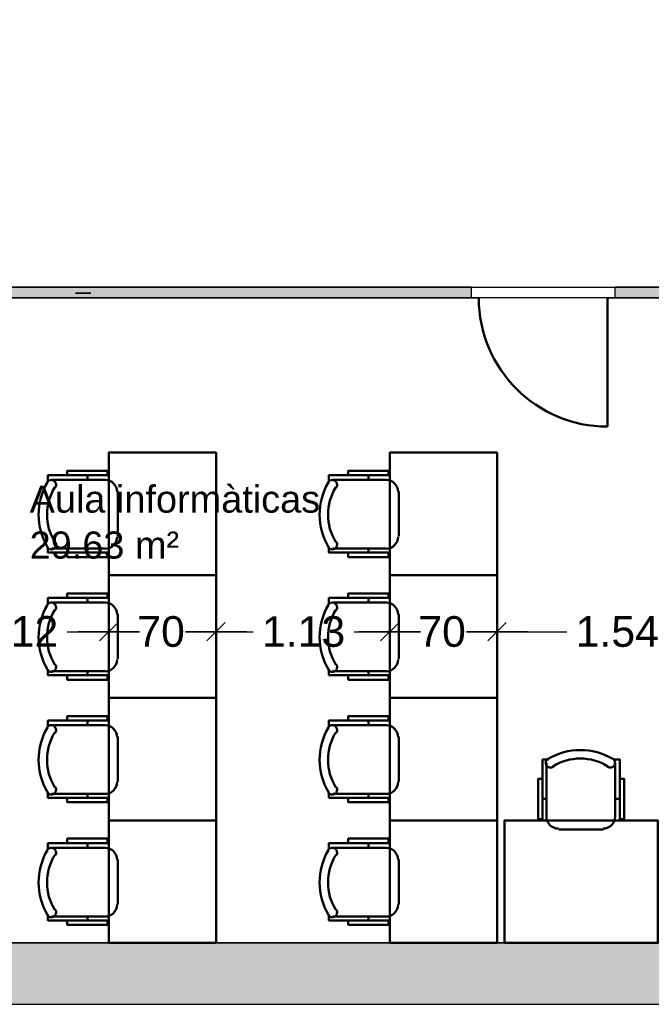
# Model space of a CAD drawing. Header units: metres. Extents: x -1 to 444, y -6 to 31.
# Tile 16 of 76: x 411.75 to 415.88, y 12.84 to 19.26. Entities that reach past the tile are written whole.
import ezdxf

# ---------------------------------------------------------------- set-up
doc = ezdxf.new("R2010")
doc.units = ezdxf.units.M
doc.header["$PDMODE"] = 65
doc.linetypes.add('CONTINUA', pattern=[0])
doc.linetypes.add('PUNKT', pattern=[6.35, 0, -6.35])
for name, color, linetype, lineweight in [('3D PA MURS', 7, 'CONTINUA', 25), ('PA COTES', 7, 'CONTINUA', 25), ('PA LOCALS', 7, 'CONTINUA', 25), ('PA MOBLES', 7, 'CONTINUA', 25), ('PA NOTACIÓ', 7, 'CONTINUA', 25)]:
    doc.layers.add(name, color=color, linetype=linetype, lineweight=lineweight)
doc.styles.add('ARIAL', font='arial.ttf')
doc.dimstyles.new('DIMSTYLE_12', dxfattribs={"dimtxt": 0.2, "dimasz": 0.2, "dimexe": 0, "dimexo": 1e-06, "dimgap": 0.1, "dimtad": 0, "dimdec": 0, "dimlfac": 100, "dimrnd": 0.5, "dimzin": 4, "dimdsep": 46, "dimtxsty": 'ARIAL', "dimblk1": 'ALL_ML_STRICH', "dimblk2": 'ALL_ML_STRICH', "dimsah": 1, "dimcen": 0, "dimse1": 1, "dimse2": 1, "dimclrd": 2, "dimclre": 2, "dimclrt": 2, "dimadec": 0, "dimazin": 0, "dimtfac": 1, "dimtdec": 0, "dimtix": 1, "dimtmove": 2, "dimatfit": 3, "dimfxl": 0, "dimtzin": 0, "dimlwd": 0, "dimlwe": 35, "dimarcsym": 0})
doc.dimstyles.new('DIMSTYLE_5', dxfattribs={"dimtxt": 0.2, "dimasz": 0.2, "dimexe": 0, "dimexo": 1e-06, "dimgap": 0.1, "dimtad": 0, "dimrnd": 0.005, "dimzin": 4, "dimdsep": 46, "dimtxsty": 'ARIAL', "dimblk1": 'ALL_ML_STRICH', "dimblk2": 'ALL_ML_STRICH', "dimsah": 1, "dimcen": 0, "dimse1": 1, "dimse2": 1, "dimclrd": 2, "dimclre": 2, "dimclrt": 2, "dimadec": 0, "dimazin": 0, "dimtfac": 1, "dimtdec": 0, "dimtix": 1, "dimtmove": 2, "dimatfit": 3, "dimfxl": 0, "dimtzin": 0, "dimlwd": 0, "dimlwe": 35, "dimarcsym": 0})

# ---------------------------------------------------------------- blocks, each defined once
blk = doc.blocks.new('OBJETO_COMPLEJO_2')
at = {"layer": 'PA MOBLES', "color": 202, "linetype": 'CONTINUA', "lineweight": 50, "transparency": 33554687}
for p, q in [((415.194, 14.0618), (415.194, 14.4132)), ((415.6427, 14.4132), (415.6427, 14.0618)), ((415.1686, 14.1804), (415.194, 14.1804)), ((415.6723, 14.1804), (415.6427, 14.1804)), ((415.5665, 13.9814), (415.2744, 13.9814))]:
    blk.add_line(p, q, dxfattribs=at)
for points in [[(415.1686, 14.3116), (415.1389, 14.3116), (415.1389, 14.0491), (415.1686, 14.0491), (415.1686, 14.4386), (415.2067, 14.4386)], [(415.2031, 14.443), (415.1982, 14.4389), (415.1943, 14.4341), (415.1915, 14.4287), (415.1897, 14.4229), (415.1891, 14.4169), (415.1896, 14.4108), (415.1913, 14.4049), (415.1943, 14.3992), (415.1983, 14.3943), (415.2031, 14.3903), (415.2084, 14.3874), (415.2142, 14.3856), (415.2202, 14.3849), (415.2263, 14.3853), (415.2323, 14.387), (415.238, 14.3899)], [(415.5932, 14.3899), (415.5988, 14.387), (415.6048, 14.3853), (415.6109, 14.3849), (415.6169, 14.3856), (415.6227, 14.3874), (415.6281, 14.3903), (415.6328, 14.3943), (415.6368, 14.3992), (415.6398, 14.4049), (415.6415, 14.4108), (415.642, 14.4169), (415.6414, 14.4229), (415.6396, 14.4287), (415.6368, 14.4341), (415.6329, 14.4389), (415.628, 14.443)], [(415.6723, 14.3116), (415.7019, 14.3116), (415.7019, 14.0491), (415.6723, 14.0491), (415.6723, 14.4386), (415.63, 14.4386)], [(415.1933, 14.0653), (415.1949, 14.0495), (415.1995, 14.0348), (415.2067, 14.0215), (415.2162, 14.0099), (415.2278, 14.0003), (415.2411, 13.9931), (415.2558, 13.9885), (415.2716, 13.9869)], [(415.5637, 13.9869), (415.5795, 13.9885), (415.5942, 13.9931), (415.6075, 14.0003), (415.6191, 14.0099), (415.6287, 14.0215), (415.6359, 14.0348), (415.6404, 14.0495), (415.642, 14.0653)]]:
    blk.add_lwpolyline(points, dxfattribs=at)
blk.add_lwpolyline([(415.921, 13.2406), (414.921, 13.2406), (414.921, 14.0407), (415.921, 14.0407), (415.921, 13.2406)], close=True, dxfattribs=at)
for centre, radius, start, end in [((415.4156, 14.0825), 0.4167, 59.57383, 120.44578), ((415.4156, 14.1036), 0.3405, 58.2581, 121.76492)]:
    blk.add_arc(centre, radius, start, end, dxfattribs=at)
blk = doc.blocks.new('OBJETO_COMPLEJO_3')
at = {"layer": 'PA MOBLES', "color": 202, "linetype": 'CONTINUA', "lineweight": 50, "transparency": 33554687}
for p, q in [((413.7984, 16.2623), (414.1498, 16.2623)), ((414.0313, 16.2919), (414.0313, 16.2623)), ((414.2302, 16.1861), (414.2302, 15.894)), ((414.1498, 15.8135), (413.7984, 15.8135)), ((414.0313, 15.7881), (414.0313, 15.8135))]:
    blk.add_line(p, q, dxfattribs=at)
blk.add_lwpolyline([(414.871, 16.4406), (414.871, 15.6406), (414.171, 15.6406), (414.171, 16.4406), (414.871, 16.4406)], close=True, dxfattribs=at)
for points in [[(413.9, 16.2919), (413.9, 16.3215), (414.1625, 16.3215), (414.1625, 16.2919), (413.773, 16.2919), (413.773, 16.2496)], [(413.8217, 16.2127), (413.8246, 16.2184), (413.8263, 16.2244), (413.8268, 16.2305), (413.8261, 16.2365), (413.8242, 16.2423), (413.8213, 16.2476), (413.8174, 16.2524), (413.8124, 16.2564), (413.8068, 16.2594), (413.8008, 16.2611), (413.7947, 16.2616), (413.7887, 16.261), (413.7829, 16.2592), (413.7775, 16.2564), (413.7727, 16.2525), (413.7686, 16.2476)], [(414.2247, 16.1833), (414.2231, 16.1991), (414.2185, 16.2138), (414.2113, 16.2271), (414.2018, 16.2387), (414.1902, 16.2483), (414.1769, 16.2555), (414.1622, 16.26), (414.1464, 16.2616)], [(414.1464, 15.8129), (414.1622, 15.8145), (414.1769, 15.8191), (414.1902, 15.8263), (414.2018, 15.8358), (414.2113, 15.8474), (414.2185, 15.8607), (414.2231, 15.8754), (414.2247, 15.8912)], [(413.7686, 15.8227), (413.7727, 15.8178), (413.7775, 15.8139), (413.7829, 15.8111), (413.7887, 15.8093), (413.7947, 15.8087), (413.8008, 15.8092), (413.8068, 15.8109), (413.8124, 15.8139), (413.8174, 15.8179), (413.8213, 15.8227), (413.8242, 15.828), (413.8261, 15.8338), (413.8268, 15.8398), (413.8263, 15.8459), (413.8246, 15.8519), (413.8217, 15.8576)], [(413.9, 15.7881), (413.9, 15.7585), (414.1625, 15.7585), (414.1625, 15.7881), (413.773, 15.7881), (413.773, 15.8262)]]:
    blk.add_lwpolyline(points, dxfattribs=at)
for centre, radius, start, end in [((414.1292, 16.0352), 0.4167, 149.57383, 210.44578), ((414.108, 16.0352), 0.3405, 148.2581, 211.76492)]:
    blk.add_arc(centre, radius, start, end, dxfattribs=at)
blk = doc.blocks.new('OBJETO_COMPLEJO_4')
at = {"layer": 'PA MOBLES', "color": 202, "linetype": 'CONTINUA', "lineweight": 50, "transparency": 33554687}
for p, q in [((414.0313, 15.4919), (414.0313, 15.4623)), ((413.7984, 15.4623), (414.1498, 15.4623)), ((414.2302, 15.3861), (414.2302, 15.094)), ((414.1498, 15.0135), (413.7984, 15.0135)), ((414.0313, 14.9881), (414.0313, 15.0135))]:
    blk.add_line(p, q, dxfattribs=at)
blk.add_lwpolyline([(414.871, 15.6406), (414.871, 14.8406), (414.171, 14.8406), (414.171, 15.6406), (414.871, 15.6406)], close=True, dxfattribs=at)
for points in [[(413.9, 15.4919), (413.9, 15.5215), (414.1625, 15.5215), (414.1625, 15.4919), (413.773, 15.4919), (413.773, 15.4496)], [(413.8217, 15.4127), (413.8246, 15.4184), (413.8263, 15.4244), (413.8268, 15.4305), (413.8261, 15.4365), (413.8242, 15.4423), (413.8213, 15.4476), (413.8174, 15.4524), (413.8124, 15.4564), (413.8068, 15.4594), (413.8008, 15.4611), (413.7947, 15.4616), (413.7887, 15.461), (413.7829, 15.4592), (413.7775, 15.4564), (413.7727, 15.4525), (413.7686, 15.4476)], [(414.2247, 15.3833), (414.2231, 15.3991), (414.2185, 15.4138), (414.2113, 15.4271), (414.2018, 15.4387), (414.1902, 15.4483), (414.1769, 15.4555), (414.1622, 15.46), (414.1464, 15.4616)], [(413.7686, 15.0227), (413.7727, 15.0178), (413.7775, 15.0139), (413.7829, 15.0111), (413.7887, 15.0093), (413.7947, 15.0087), (413.8008, 15.0092), (413.8068, 15.0109), (413.8124, 15.0139), (413.8174, 15.0179), (413.8213, 15.0227), (413.8242, 15.028), (413.8261, 15.0338), (413.8268, 15.0398), (413.8263, 15.0459), (413.8246, 15.0519), (413.8217, 15.0576)], [(414.1464, 15.0129), (414.1622, 15.0145), (414.1769, 15.0191), (414.1902, 15.0263), (414.2018, 15.0358), (414.2113, 15.0474), (414.2185, 15.0607), (414.2231, 15.0754), (414.2247, 15.0912)], [(413.9, 14.9881), (413.9, 14.9585), (414.1625, 14.9585), (414.1625, 14.9881), (413.773, 14.9881), (413.773, 15.0262)]]:
    blk.add_lwpolyline(points, dxfattribs=at)
for centre, radius, start, end in [((414.1292, 15.2352), 0.4167, 149.57383, 210.44578), ((414.108, 15.2352), 0.3405, 148.2581, 211.76492)]:
    blk.add_arc(centre, radius, start, end, dxfattribs=at)
blk = doc.blocks.new('OBJETO_COMPLEJO_5')
at = {"layer": 'PA MOBLES', "color": 202, "linetype": 'CONTINUA', "lineweight": 50, "transparency": 33554687}
for p, q in [((413.7984, 14.6623), (414.1498, 14.6623)), ((414.0313, 14.6919), (414.0313, 14.6623)), ((414.2302, 14.5861), (414.2302, 14.294)), ((414.1498, 14.2135), (413.7984, 14.2135)), ((414.0313, 14.1881), (414.0313, 14.2135))]:
    blk.add_line(p, q, dxfattribs=at)
blk.add_lwpolyline([(414.871, 14.8406), (414.871, 14.0406), (414.171, 14.0406), (414.171, 14.8406), (414.871, 14.8406)], close=True, dxfattribs=at)
for points in [[(413.9, 14.6919), (413.9, 14.7215), (414.1625, 14.7215), (414.1625, 14.6919), (413.773, 14.6919), (413.773, 14.6496)], [(413.8217, 14.6127), (413.8246, 14.6184), (413.8263, 14.6244), (413.8268, 14.6305), (413.8261, 14.6365), (413.8242, 14.6423), (413.8213, 14.6476), (413.8174, 14.6524), (413.8124, 14.6564), (413.8068, 14.6594), (413.8008, 14.6611), (413.7947, 14.6616), (413.7887, 14.661), (413.7829, 14.6592), (413.7775, 14.6564), (413.7727, 14.6525), (413.7686, 14.6476)], [(414.2247, 14.5833), (414.2231, 14.5991), (414.2185, 14.6138), (414.2113, 14.6271), (414.2018, 14.6387), (414.1902, 14.6483), (414.1769, 14.6555), (414.1622, 14.66), (414.1464, 14.6616)], [(414.1464, 14.2129), (414.1622, 14.2145), (414.1769, 14.2191), (414.1902, 14.2263), (414.2018, 14.2358), (414.2113, 14.2474), (414.2185, 14.2607), (414.2231, 14.2754), (414.2247, 14.2912)], [(413.7686, 14.2227), (413.7727, 14.2178), (413.7775, 14.2139), (413.7829, 14.2111), (413.7887, 14.2093), (413.7947, 14.2087), (413.8008, 14.2092), (413.8068, 14.2109), (413.8124, 14.2139), (413.8174, 14.2179), (413.8213, 14.2227), (413.8242, 14.228), (413.8261, 14.2338), (413.8268, 14.2398), (413.8263, 14.2459), (413.8246, 14.2519), (413.8217, 14.2576)], [(413.9, 14.1881), (413.9, 14.1585), (414.1625, 14.1585), (414.1625, 14.1881), (413.773, 14.1881), (413.773, 14.2262)]]:
    blk.add_lwpolyline(points, dxfattribs=at)
for centre, radius, start, end in [((414.1292, 14.4352), 0.4167, 149.57383, 210.44578), ((414.108, 14.4352), 0.3405, 148.2581, 211.76492)]:
    blk.add_arc(centre, radius, start, end, dxfattribs=at)
blk = doc.blocks.new('OBJETO_COMPLEJO_6')
at = {"layer": 'PA MOBLES', "color": 202, "linetype": 'CONTINUA', "lineweight": 50, "transparency": 33554687}
for p, q in [((414.0313, 13.8919), (414.0313, 13.8623)), ((413.7984, 13.8623), (414.1498, 13.8623)), ((414.2302, 13.7861), (414.2302, 13.494)), ((414.1498, 13.4135), (413.7984, 13.4135)), ((414.0313, 13.3881), (414.0313, 13.4135))]:
    blk.add_line(p, q, dxfattribs=at)
blk.add_lwpolyline([(414.871, 14.0406), (414.871, 13.2406), (414.171, 13.2406), (414.171, 14.0406), (414.871, 14.0406)], close=True, dxfattribs=at)
for points in [[(413.9, 13.8919), (413.9, 13.9215), (414.1625, 13.9215), (414.1625, 13.8919), (413.773, 13.8919), (413.773, 13.8496)], [(413.8217, 13.8127), (413.8246, 13.8184), (413.8263, 13.8244), (413.8268, 13.8305), (413.8261, 13.8365), (413.8242, 13.8423), (413.8213, 13.8476), (413.8174, 13.8524), (413.8124, 13.8564), (413.8068, 13.8594), (413.8008, 13.8611), (413.7947, 13.8616), (413.7887, 13.861), (413.7829, 13.8592), (413.7775, 13.8564), (413.7727, 13.8525), (413.7686, 13.8476)], [(414.2247, 13.7833), (414.2231, 13.7991), (414.2185, 13.8138), (414.2113, 13.8271), (414.2018, 13.8387), (414.1902, 13.8483), (414.1769, 13.8555), (414.1622, 13.86), (414.1464, 13.8616)], [(414.1464, 13.4129), (414.1622, 13.4145), (414.1769, 13.4191), (414.1902, 13.4263), (414.2018, 13.4358), (414.2113, 13.4474), (414.2185, 13.4607), (414.2231, 13.4754), (414.2247, 13.4912)], [(413.7686, 13.4227), (413.7727, 13.4178), (413.7775, 13.4139), (413.7829, 13.4111), (413.7887, 13.4093), (413.7947, 13.4087), (413.8008, 13.4092), (413.8068, 13.4109), (413.8124, 13.4139), (413.8174, 13.4179), (413.8213, 13.4227), (413.8242, 13.428), (413.8261, 13.4338), (413.8268, 13.4398), (413.8263, 13.4459), (413.8246, 13.4519), (413.8217, 13.4576)], [(413.9, 13.3881), (413.9, 13.3585), (414.1625, 13.3585), (414.1625, 13.3881), (413.773, 13.3881), (413.773, 13.4262)]]:
    blk.add_lwpolyline(points, dxfattribs=at)
for centre, radius, start, end in [((414.1292, 13.6352), 0.4167, 149.57383, 210.44578), ((414.108, 13.6352), 0.3405, 148.2581, 211.76492)]:
    blk.add_arc(centre, radius, start, end, dxfattribs=at)
blk = doc.blocks.new('OBJETO_COMPLEJO_10')
at = {"layer": 'PA MOBLES', "color": 202, "linetype": 'CONTINUA', "lineweight": 50, "transparency": 33554687}
for p, q in [((411.9634, 16.2623), (412.3148, 16.2623)), ((412.1963, 16.2919), (412.1963, 16.2623)), ((412.3952, 16.1861), (412.3952, 15.894)), ((412.3148, 15.8135), (411.9634, 15.8135)), ((412.1963, 15.7881), (412.1963, 15.8135))]:
    blk.add_line(p, q, dxfattribs=at)
blk.add_lwpolyline([(413.036, 16.4406), (413.036, 15.6406), (412.336, 15.6406), (412.336, 16.4406), (413.036, 16.4406)], close=True, dxfattribs=at)
for points in [[(412.065, 16.2919), (412.065, 16.3215), (412.3275, 16.3215), (412.3275, 16.2919), (411.938, 16.2919), (411.938, 16.2496)], [(411.9867, 16.2127), (411.9896, 16.2184), (411.9913, 16.2244), (411.9918, 16.2305), (411.9911, 16.2365), (411.9892, 16.2423), (411.9863, 16.2476), (411.9824, 16.2524), (411.9774, 16.2564), (411.9718, 16.2594), (411.9658, 16.2611), (411.9597, 16.2616), (411.9537, 16.261), (411.9479, 16.2592), (411.9425, 16.2564), (411.9377, 16.2525), (411.9336, 16.2476)], [(412.3897, 16.1833), (412.3881, 16.1991), (412.3835, 16.2138), (412.3763, 16.2271), (412.3668, 16.2387), (412.3552, 16.2483), (412.3419, 16.2555), (412.3272, 16.26), (412.3114, 16.2616)], [(412.3114, 15.8129), (412.3272, 15.8145), (412.3419, 15.8191), (412.3552, 15.8263), (412.3668, 15.8358), (412.3763, 15.8474), (412.3835, 15.8607), (412.3881, 15.8754), (412.3897, 15.8912)], [(411.9336, 15.8227), (411.9377, 15.8178), (411.9425, 15.8139), (411.9479, 15.8111), (411.9537, 15.8093), (411.9597, 15.8087), (411.9658, 15.8092), (411.9718, 15.8109), (411.9774, 15.8139), (411.9824, 15.8179), (411.9863, 15.8227), (411.9892, 15.828), (411.9911, 15.8338), (411.9918, 15.8398), (411.9913, 15.8459), (411.9896, 15.8519), (411.9867, 15.8576)], [(412.065, 15.7881), (412.065, 15.7585), (412.3275, 15.7585), (412.3275, 15.7881), (411.938, 15.7881), (411.938, 15.8262)]]:
    blk.add_lwpolyline(points, dxfattribs=at)
for centre, radius, start, end in [((412.2942, 16.0352), 0.4167, 149.57383, 210.44578), ((412.273, 16.0352), 0.3405, 148.2581, 211.76492)]:
    blk.add_arc(centre, radius, start, end, dxfattribs=at)
blk = doc.blocks.new('OBJETO_COMPLEJO_11')
at = {"layer": 'PA MOBLES', "color": 202, "linetype": 'CONTINUA', "lineweight": 50, "transparency": 33554687}
for p, q in [((412.1963, 15.4919), (412.1963, 15.4623)), ((411.9634, 15.4623), (412.3148, 15.4623)), ((412.3952, 15.3861), (412.3952, 15.094)), ((412.3148, 15.0135), (411.9634, 15.0135)), ((412.1963, 14.9881), (412.1963, 15.0135))]:
    blk.add_line(p, q, dxfattribs=at)
blk.add_lwpolyline([(413.036, 15.6406), (413.036, 14.8406), (412.336, 14.8406), (412.336, 15.6406), (413.036, 15.6406)], close=True, dxfattribs=at)
for points in [[(412.065, 15.4919), (412.065, 15.5215), (412.3275, 15.5215), (412.3275, 15.4919), (411.938, 15.4919), (411.938, 15.4496)], [(411.9867, 15.4127), (411.9896, 15.4184), (411.9913, 15.4244), (411.9918, 15.4305), (411.9911, 15.4365), (411.9892, 15.4423), (411.9863, 15.4476), (411.9824, 15.4524), (411.9774, 15.4564), (411.9718, 15.4594), (411.9658, 15.4611), (411.9597, 15.4616), (411.9537, 15.461), (411.9479, 15.4592), (411.9425, 15.4564), (411.9377, 15.4525), (411.9336, 15.4476)], [(412.3897, 15.3833), (412.3881, 15.3991), (412.3835, 15.4138), (412.3763, 15.4271), (412.3668, 15.4387), (412.3552, 15.4483), (412.3419, 15.4555), (412.3272, 15.46), (412.3114, 15.4616)], [(411.9336, 15.0227), (411.9377, 15.0178), (411.9425, 15.0139), (411.9479, 15.0111), (411.9537, 15.0093), (411.9597, 15.0087), (411.9658, 15.0092), (411.9718, 15.0109), (411.9774, 15.0139), (411.9824, 15.0179), (411.9863, 15.0227), (411.9892, 15.028), (411.9911, 15.0338), (411.9918, 15.0398), (411.9913, 15.0459), (411.9896, 15.0519), (411.9867, 15.0576)], [(412.3114, 15.0129), (412.3272, 15.0145), (412.3419, 15.0191), (412.3552, 15.0263), (412.3668, 15.0358), (412.3763, 15.0474), (412.3835, 15.0607), (412.3881, 15.0754), (412.3897, 15.0912)], [(412.065, 14.9881), (412.065, 14.9585), (412.3275, 14.9585), (412.3275, 14.9881), (411.938, 14.9881), (411.938, 15.0262)]]:
    blk.add_lwpolyline(points, dxfattribs=at)
for centre, radius, start, end in [((412.2942, 15.2352), 0.4167, 149.57383, 210.44578), ((412.273, 15.2352), 0.3405, 148.2581, 211.76492)]:
    blk.add_arc(centre, radius, start, end, dxfattribs=at)
blk = doc.blocks.new('OBJETO_COMPLEJO_12')
at = {"layer": 'PA MOBLES', "color": 202, "linetype": 'CONTINUA', "lineweight": 50, "transparency": 33554687}
for p, q in [((411.9634, 14.6623), (412.3148, 14.6623)), ((412.1963, 14.6919), (412.1963, 14.6623)), ((412.3952, 14.5861), (412.3952, 14.294)), ((412.3148, 14.2135), (411.9634, 14.2135)), ((412.1963, 14.1881), (412.1963, 14.2135))]:
    blk.add_line(p, q, dxfattribs=at)
blk.add_lwpolyline([(413.036, 14.8406), (413.036, 14.0406), (412.336, 14.0406), (412.336, 14.8406), (413.036, 14.8406)], close=True, dxfattribs=at)
for points in [[(412.065, 14.6919), (412.065, 14.7215), (412.3275, 14.7215), (412.3275, 14.6919), (411.938, 14.6919), (411.938, 14.6496)], [(411.9867, 14.6127), (411.9896, 14.6184), (411.9913, 14.6244), (411.9918, 14.6305), (411.9911, 14.6365), (411.9892, 14.6423), (411.9863, 14.6476), (411.9824, 14.6524), (411.9774, 14.6564), (411.9718, 14.6594), (411.9658, 14.6611), (411.9597, 14.6616), (411.9537, 14.661), (411.9479, 14.6592), (411.9425, 14.6564), (411.9377, 14.6525), (411.9336, 14.6476)], [(412.3897, 14.5833), (412.3881, 14.5991), (412.3835, 14.6138), (412.3763, 14.6271), (412.3668, 14.6387), (412.3552, 14.6483), (412.3419, 14.6555), (412.3272, 14.66), (412.3114, 14.6616)], [(412.3114, 14.2129), (412.3272, 14.2145), (412.3419, 14.2191), (412.3552, 14.2263), (412.3668, 14.2358), (412.3763, 14.2474), (412.3835, 14.2607), (412.3881, 14.2754), (412.3897, 14.2912)], [(411.9336, 14.2227), (411.9377, 14.2178), (411.9425, 14.2139), (411.9479, 14.2111), (411.9537, 14.2093), (411.9597, 14.2087), (411.9658, 14.2092), (411.9718, 14.2109), (411.9774, 14.2139), (411.9824, 14.2179), (411.9863, 14.2227), (411.9892, 14.228), (411.9911, 14.2338), (411.9918, 14.2398), (411.9913, 14.2459), (411.9896, 14.2519), (411.9867, 14.2576)], [(412.065, 14.1881), (412.065, 14.1585), (412.3275, 14.1585), (412.3275, 14.1881), (411.938, 14.1881), (411.938, 14.2262)]]:
    blk.add_lwpolyline(points, dxfattribs=at)
for centre, radius, start, end in [((412.2942, 14.4352), 0.4167, 149.57383, 210.44578), ((412.273, 14.4352), 0.3405, 148.2581, 211.76492)]:
    blk.add_arc(centre, radius, start, end, dxfattribs=at)
blk = doc.blocks.new('OBJETO_COMPLEJO_13')
at = {"layer": 'PA MOBLES', "color": 202, "linetype": 'CONTINUA', "lineweight": 50, "transparency": 33554687}
for p, q in [((412.1963, 13.8919), (412.1963, 13.8623)), ((411.9634, 13.8623), (412.3148, 13.8623)), ((412.3952, 13.7861), (412.3952, 13.494)), ((412.3148, 13.4135), (411.9634, 13.4135)), ((412.1963, 13.3881), (412.1963, 13.4135))]:
    blk.add_line(p, q, dxfattribs=at)
blk.add_lwpolyline([(413.036, 14.0406), (413.036, 13.2406), (412.336, 13.2406), (412.336, 14.0406), (413.036, 14.0406)], close=True, dxfattribs=at)
for points in [[(412.065, 13.8919), (412.065, 13.9215), (412.3275, 13.9215), (412.3275, 13.8919), (411.938, 13.8919), (411.938, 13.8496)], [(411.9867, 13.8127), (411.9896, 13.8184), (411.9913, 13.8244), (411.9918, 13.8305), (411.9911, 13.8365), (411.9892, 13.8423), (411.9863, 13.8476), (411.9824, 13.8524), (411.9774, 13.8564), (411.9718, 13.8594), (411.9658, 13.8611), (411.9597, 13.8616), (411.9537, 13.861), (411.9479, 13.8592), (411.9425, 13.8564), (411.9377, 13.8525), (411.9336, 13.8476)], [(412.3897, 13.7833), (412.3881, 13.7991), (412.3835, 13.8138), (412.3763, 13.8271), (412.3668, 13.8387), (412.3552, 13.8483), (412.3419, 13.8555), (412.3272, 13.86), (412.3114, 13.8616)], [(412.3114, 13.4129), (412.3272, 13.4145), (412.3419, 13.4191), (412.3552, 13.4263), (412.3668, 13.4358), (412.3763, 13.4474), (412.3835, 13.4607), (412.3881, 13.4754), (412.3897, 13.4912)], [(411.9336, 13.4227), (411.9377, 13.4178), (411.9425, 13.4139), (411.9479, 13.4111), (411.9537, 13.4093), (411.9597, 13.4087), (411.9658, 13.4092), (411.9718, 13.4109), (411.9774, 13.4139), (411.9824, 13.4179), (411.9863, 13.4227), (411.9892, 13.428), (411.9911, 13.4338), (411.9918, 13.4398), (411.9913, 13.4459), (411.9896, 13.4519), (411.9867, 13.4576)], [(412.065, 13.3881), (412.065, 13.3585), (412.3275, 13.3585), (412.3275, 13.3881), (411.938, 13.3881), (411.938, 13.4262)]]:
    blk.add_lwpolyline(points, dxfattribs=at)
for centre, radius, start, end in [((412.2942, 13.6352), 0.4167, 149.57383, 210.44578), ((412.273, 13.6352), 0.3405, 148.2581, 211.76492)]:
    blk.add_arc(centre, radius, start, end, dxfattribs=at)
blk = doc.blocks.new('ALL_ML_STRICH')
at = {"color": 0, "linetype": 'ByBlock', "lineweight": -2}
for p, q in [((0, -0.5), (0, 0.5)), ((-1, 0), (0.5, 0)), ((-0.3, -0.3), (0.3, 0.3))]:
    blk.add_line(p, q, dxfattribs=at)
blk = doc.blocks.new('*D47')
at = {"layer": 'DEFPOINTS', "color": 2, "linetype": 'CONTINUA', "lineweight": 35, "transparency": 33554687}
for p in [(411.211, 15.2716), (411.211, 15.2716), (412.336, 15.0706)]:
    blk.add_point(p, dxfattribs=at)
at = {"layer": 'PA COTES', "color": 2, "linetype": 'CONTINUA', "lineweight": -2, "transparency": 33554687}
for p, q in [((411.211, 15.2716), (411.404, 15.2716)), ((412.064, 15.2716), (412.336, 15.2716))]:
    blk.add_line(p, q, dxfattribs=at)
at = {"layer": 'PA COTES', "color": 2, "linetype": 'CONTINUA', "lineweight": 35, "transparency": 33554687, "xscale": 0.2, "yscale": 0.2, "zscale": 0.2, "rotation": 180}
blk.add_blockref('ALL_ML_STRICH', (411.211, 15.2716), dxfattribs=at)
at = {"layer": 'PA COTES', "color": 2, "linetype": 'CONTINUA', "lineweight": 35, "transparency": 33554687, "xscale": 0.2, "yscale": 0.2, "zscale": 0.2}
blk.add_blockref('ALL_ML_STRICH', (412.336, 15.2716), dxfattribs=at)
at = {"layer": 'PA COTES', "color": 2, "linetype": 'CONTINUA', "lineweight": 35, "transparency": 33554687, "insert": (411.734, 15.2733), "char_height": 0.2, "width": 0.8, "attachment_point": 5, "style": 'ARIAL'}
blk.add_mtext('\\A1;{\\A1;{1.12\\H0.132000;\\S^ ;}}', dxfattribs=at)
blk = doc.blocks.new('*D48')
at = {"layer": 'DEFPOINTS', "color": 2, "linetype": 'CONTINUA', "lineweight": 35, "transparency": 33554687}
for p in [(413.036, 15.4277), (412.336, 15.2716), (412.336, 15.0706)]:
    blk.add_point(p, dxfattribs=at)
at = {"layer": 'PA COTES', "color": 2, "linetype": 'CONTINUA', "lineweight": -2, "transparency": 33554687}
for p, q in [((412.336, 15.2716), (412.4873, 15.2716)), ((412.8673, 15.2716), (413.036, 15.2716))]:
    blk.add_line(p, q, dxfattribs=at)
at = {"layer": 'PA COTES', "color": 2, "linetype": 'CONTINUA', "lineweight": 35, "transparency": 33554687, "xscale": 0.2, "yscale": 0.2, "zscale": 0.2, "rotation": 180}
blk.add_blockref('ALL_ML_STRICH', (412.336, 15.2716), dxfattribs=at)
at = {"layer": 'PA COTES', "color": 2, "linetype": 'CONTINUA', "lineweight": 35, "transparency": 33554687, "xscale": 0.2, "yscale": 0.2, "zscale": 0.2}
blk.add_blockref('ALL_ML_STRICH', (413.036, 15.2716), dxfattribs=at)
at = {"layer": 'PA COTES', "color": 2, "linetype": 'CONTINUA', "lineweight": 35, "transparency": 33554687, "insert": (412.6773, 15.2716), "char_height": 0.2, "width": 0.4, "attachment_point": 5, "style": 'ARIAL'}
blk.add_mtext('\\A1;{70}', dxfattribs=at)
blk = doc.blocks.new('*D49')
at = {"layer": 'DEFPOINTS', "color": 2, "linetype": 'CONTINUA', "lineweight": 35, "transparency": 33554687}
for p in [(413.036, 15.4277), (413.036, 15.2716), (414.171, 15.1268)]:
    blk.add_point(p, dxfattribs=at)
at = {"layer": 'PA COTES', "color": 2, "linetype": 'CONTINUA', "lineweight": -2, "transparency": 33554687}
for p, q in [((413.036, 15.2716), (413.2779, 15.2716)), ((413.9379, 15.2716), (414.171, 15.2716))]:
    blk.add_line(p, q, dxfattribs=at)
at = {"layer": 'PA COTES', "color": 2, "linetype": 'CONTINUA', "lineweight": 35, "transparency": 33554687, "xscale": 0.2, "yscale": 0.2, "zscale": 0.2, "rotation": 180}
blk.add_blockref('ALL_ML_STRICH', (413.036, 15.2716), dxfattribs=at)
at = {"layer": 'PA COTES', "color": 2, "linetype": 'CONTINUA', "lineweight": 35, "transparency": 33554687, "xscale": 0.2, "yscale": 0.2, "zscale": 0.2}
blk.add_blockref('ALL_ML_STRICH', (414.171, 15.2716), dxfattribs=at)
at = {"layer": 'PA COTES', "color": 2, "linetype": 'CONTINUA', "lineweight": 35, "transparency": 33554687, "insert": (413.6079, 15.2715), "char_height": 0.2, "width": 0.8, "attachment_point": 5, "style": 'ARIAL'}
blk.add_mtext('\\A1;{\\A1;{1.13\\H0.132000;\\S^ ;}}', dxfattribs=at)
blk = doc.blocks.new('*D50')
at = {"layer": 'DEFPOINTS', "color": 2, "linetype": 'CONTINUA', "lineweight": 35, "transparency": 33554687}
for p in [(414.871, 15.6406), (414.171, 15.2716), (414.171, 15.1268)]:
    blk.add_point(p, dxfattribs=at)
at = {"layer": 'PA COTES', "color": 2, "linetype": 'CONTINUA', "lineweight": -2, "transparency": 33554687}
for p, q in [((414.171, 15.2716), (414.3223, 15.2716)), ((414.7023, 15.2716), (414.871, 15.2716))]:
    blk.add_line(p, q, dxfattribs=at)
at = {"layer": 'PA COTES', "color": 2, "linetype": 'CONTINUA', "lineweight": 35, "transparency": 33554687, "xscale": 0.2, "yscale": 0.2, "zscale": 0.2, "rotation": 180}
blk.add_blockref('ALL_ML_STRICH', (414.171, 15.2716), dxfattribs=at)
at = {"layer": 'PA COTES', "color": 2, "linetype": 'CONTINUA', "lineweight": 35, "transparency": 33554687, "xscale": 0.2, "yscale": 0.2, "zscale": 0.2}
blk.add_blockref('ALL_ML_STRICH', (414.871, 15.2716), dxfattribs=at)
at = {"layer": 'PA COTES', "color": 2, "linetype": 'CONTINUA', "lineweight": 35, "transparency": 33554687, "insert": (414.5123, 15.2716), "char_height": 0.2, "width": 0.4, "attachment_point": 5, "style": 'ARIAL'}
blk.add_mtext('\\A1;{70}', dxfattribs=at)
blk = doc.blocks.new('*D51')
at = {"layer": 'DEFPOINTS', "color": 2, "linetype": 'CONTINUA', "lineweight": 35, "transparency": 33554687}
for p in [(414.871, 15.6406), (414.871, 15.2716), (416.412, 15.2586)]:
    blk.add_point(p, dxfattribs=at)
at = {"layer": 'PA COTES', "color": 2, "linetype": 'CONTINUA', "lineweight": -2, "transparency": 33554687}
for p, q in [((414.871, 15.2716), (415.3264, 15.2716)), ((415.9864, 15.2716), (416.412, 15.2716))]:
    blk.add_line(p, q, dxfattribs=at)
at = {"layer": 'PA COTES', "color": 2, "linetype": 'CONTINUA', "lineweight": 35, "transparency": 33554687, "xscale": 0.2, "yscale": 0.2, "zscale": 0.2, "rotation": 180}
blk.add_blockref('ALL_ML_STRICH', (414.871, 15.2716), dxfattribs=at)
at = {"layer": 'PA COTES', "color": 2, "linetype": 'CONTINUA', "lineweight": 35, "transparency": 33554687, "xscale": 0.2, "yscale": 0.2, "zscale": 0.2}
blk.add_blockref('ALL_ML_STRICH', (416.412, 15.2716), dxfattribs=at)
at = {"layer": 'PA COTES', "color": 2, "linetype": 'CONTINUA', "lineweight": 35, "transparency": 33554687, "insert": (415.6564, 15.2716), "char_height": 0.2, "width": 0.8, "attachment_point": 5, "style": 'ARIAL'}
blk.add_mtext('\\A1;{\\A1;{1.54\\H0.132000;\\S^ ;}}', dxfattribs=at)

msp = doc.modelspace()

# ---------------------------------------------------------------- hatches: boundary and pattern name
at = {"layer": '3D PA MURS', "linetype": 'CONTINUA', "lineweight": 18, "true_color": 0xa0a0a0, "transparency": 33554687}
for points in [[(414.702, 17.5196), (409.1421, 17.5196), (409.1421, 17.4496), (414.702, 17.4496)], [(416.412, 17.5196), (415.642, 17.5196), (415.642, 17.4496), (416.412, 17.4496)], [(397.6873, 12.8406), (423.6575, 12.8406), (423.7404, 13.2406), (397.7664, 13.2406)]]:
    msp.add_hatch(color=253, dxfattribs=at).paths.add_polyline_path(points)

# ---------------------------------------------------------------- linework, layer by layer
at = {"layer": '3D PA MURS', "color": 7, "linetype": 'CONTINUA', "lineweight": 25, "transparency": 33554687}
for p, q in [((414.702, 17.5196), (409.1421, 17.5196)), ((414.702, 17.5196), (414.702, 17.4496)), ((415.642, 17.4496), (415.642, 17.5196)), ((416.412, 17.5196), (415.642, 17.5196)), ((409.3121, 17.4496), (414.702, 17.4496)), ((414.702, 17.4496), (414.752, 17.4496)), ((415.592, 17.4496), (415.642, 17.4496)), ((415.642, 17.4496), (416.412, 17.4496)), ((416.412, 13.2406), (409.3121, 13.2406)), ((397.7664, 12.8406), (423.6575, 12.8406))]:
    msp.add_line(p, q, dxfattribs=at)
at = {"layer": '3D PA MURS', "color": 202, "linetype": 'CONTINUA', "lineweight": 50, "transparency": 33554687}
msp.add_line((415.592, 17.4496), (415.592, 16.6096), dxfattribs=at)
msp.add_arc((415.592, 17.4496), 0.84, 180, 270, dxfattribs=at)
at = {"layer": 'PA LOCALS', "color": 7, "linetype": 'CONTINUA', "lineweight": 25, "transparency": 33554687}
for p, q in [((406.9919, 17.5196), (416.412, 17.5196)), ((416.412, 17.4496), (409.3121, 17.4496)), ((409.3121, 13.2406), (416.412, 13.2406))]:
    msp.add_line(p, q, dxfattribs=at)
at = {"layer": 'PA NOTACIÓ', "color": 2, "linetype": 'PUNKT', "lineweight": 35, "transparency": 33554687}
msp.add_lwpolyline([(405.6677, 13.8896), (405.6677, 17.4796), (416.4477, 17.4796), (416.4477, 23.4096)], dxfattribs=at)

# ---------------------------------------------------------------- block references
at = {"layer": 'PA MOBLES', "color": 202, "linetype": 'CONTINUA', "lineweight": 50, "transparency": 33554687}
for name in ['OBJETO_COMPLEJO_10', 'OBJETO_COMPLEJO_3', 'OBJETO_COMPLEJO_11', 'OBJETO_COMPLEJO_4', 'OBJETO_COMPLEJO_12', 'OBJETO_COMPLEJO_5', 'OBJETO_COMPLEJO_2', 'OBJETO_COMPLEJO_13', 'OBJETO_COMPLEJO_6']:
    msp.add_blockref(name, (0, 0), dxfattribs=at)

# ---------------------------------------------------------------- texts
at = {"layer": 'PA LOCALS', "color": 7, "linetype": 'CONTINUA', "lineweight": 25, "transparency": 33554687, "char_height": 0.177079, "attachment_point": 7, "style": 'ARIAL'}
for s, insert, width in [('\\W1.00;Aula informàticas', (411.8189, 16.0458), 1.995392), ('\\W1.00;29.63 m²', (411.8189, 15.7458), 1.068462)]:
    msp.add_mtext(s, dxfattribs=dict(at, insert=insert, width=width))

# ---------------------------------------------------------------- dimensions: what is measured, and where the dimension line sits
at = {"layer": 'PA COTES', "color": 2, "linetype": 'CONTINUA', "lineweight": 35, "transparency": 33554687}
for base, p1, p2, dimstyle, picture, middle in [((414.871, 15.2716), (414.171, 15.1268), (414.871, 15.6406), 'DIMSTYLE_12', '*D50', (414.5123, 15.2716)), ((416.412, 15.2716), (414.871, 15.6406), (416.412, 15.2586), 'DIMSTYLE_5', '*D51', (415.6564, 15.2716)), ((413.036, 15.2716), (412.336, 15.0706), (413.036, 15.4277), 'DIMSTYLE_12', '*D48', (412.6773, 15.2716)), ((414.17095, 15.27157), (413.03602, 15.42771), (414.17095, 15.12683), 'DIMSTYLE_5', '*D49', (413.60793, 15.2715)), ((412.33595, 15.27157), (411.21102, 15.27157), (412.33595, 15.07061), 'DIMSTYLE_5', '*D47', (411.73396, 15.27334))]:
    dim = msp.add_linear_dim(base=base, p1=p1, p2=p2, dimstyle=dimstyle, override={"dimpost": '<>', "dimclrd": 2, "dimclre": 2, "dimclrt": 2, "dimlwd": 0, "dimlwe": 35}, dxfattribs=at)
    dim.commit()
    dim.dimension.update_dxf_attribs({"geometry": picture, "text_midpoint": middle, "dimtype": 160})

doc.saveas('drawing.dxf')
